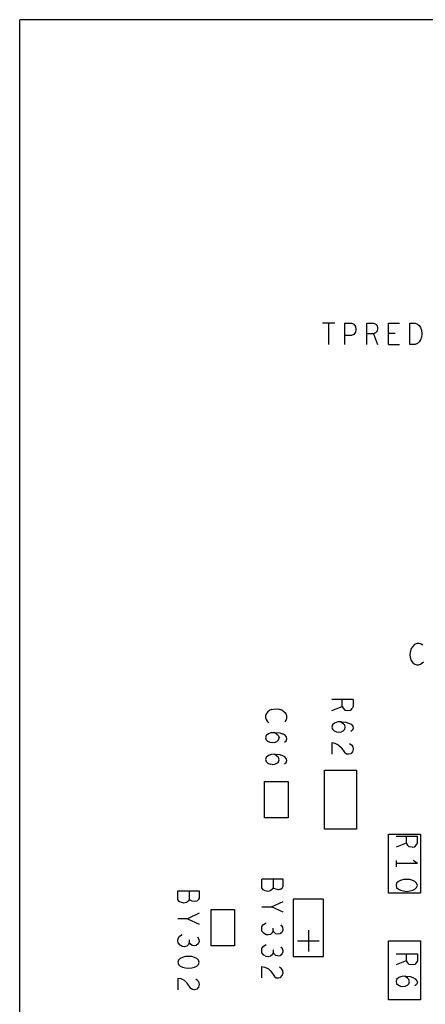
# Model space of a CAD drawing. Extents: x 17.9 to 50.9, y 20.7 to 41.7.
# Tile 3 of 15: x 24.3 to 26.2, y 32.4 to 37. Entities that reach past the tile are written whole.
import ezdxf

# ---------------------------------------------------------------- set-up
doc = ezdxf.new("R2010")
doc.units = 0
doc.layers.add('RVP8-IFD_F_bas', color=2, linetype='CONTINUOUS')

msp = doc.modelspace()

# ---------------------------------------------------------------- linework, layer by layer
at = {"layer": 'RVP8-IFD_F_bas'}
for points in [[(24.278, 28.96), (24.278, 36.96)], [(42.278, 28.96), (42.278, 36.96), (24.278, 36.96), (24.278, 36.96)], [(25.752, 35.54), (25.694, 35.54)], [(25.723, 35.54), (25.723, 35.44)], [(25.799, 35.44), (25.799, 35.54), (25.83, 35.54), (25.84, 35.535), (25.848, 35.524), (25.85, 35.51), (25.848, 35.497), (25.841, 35.487), (25.83, 35.482), (25.799, 35.482)], [(25.901, 35.44), (25.901, 35.54), (25.933, 35.54), (25.943, 35.535), (25.95, 35.529), (25.952, 35.515), (25.95, 35.502), (25.942, 35.494), (25.933, 35.489), (25.901, 35.489)], [(26.003, 35.44), (26.003, 35.54), (26.054, 35.54)], [(25.933, 35.489), (25.952, 35.44)], [(26.034, 35.492), (26.003, 35.492)], [(26.003, 35.44), (26.054, 35.44)], [(26.163, 34.032), (26.155, 34.037), (26.146, 34.04), (26.136, 34.04), (26.125, 34.035), (26.116, 34.027), (26.109, 34.017), (26.104, 34), (26.103, 33.985), (26.106, 33.97), (26.109, 33.96), (26.117, 33.95), (26.126, 33.944), (26.135, 33.94), (26.144, 33.94), (26.152, 33.944), (26.16, 33.949), (26.166, 33.955)], [(25.738, 33.727), (25.786, 33.746), (25.786, 33.778)], [(25.838, 33.778), (25.738, 33.778)], [(25.786, 33.746), (25.791, 33.737), (25.799, 33.729), (25.813, 33.727), (25.826, 33.729), (25.833, 33.736)], [(25.838, 33.778), (25.838, 33.746), (25.833, 33.736)], [(25.458, 33.731), (25.448, 33.728), (25.438, 33.72), (25.431, 33.711), (25.428, 33.702), (25.428, 33.693), (25.431, 33.684), (25.436, 33.677), (25.443, 33.671)], [(25.458, 33.731), (25.473, 33.734), (25.488, 33.733)], [(25.519, 33.674), (25.524, 33.682), (25.528, 33.691), (25.528, 33.701), (25.523, 33.712), (25.514, 33.721), (25.504, 33.728), (25.488, 33.733)], [(25.766, 33.673), (25.751, 33.668), (25.741, 33.659), (25.738, 33.649), (25.741, 33.64), (25.749, 33.632), (25.759, 33.627), (25.769, 33.626), (25.781, 33.627), (25.791, 33.632), (25.798, 33.639), (25.801, 33.648), (25.798, 33.658), (25.791, 33.665), (25.779, 33.674)], [(25.783, 33.674), (25.766, 33.673)], [(25.783, 33.674), (25.804, 33.672), (25.816, 33.668), (25.828, 33.662), (25.836, 33.653), (25.838, 33.644)], [(25.838, 33.644), (25.834, 33.635)], [(25.456, 33.623), (25.441, 33.618), (25.431, 33.609), (25.428, 33.599), (25.431, 33.59), (25.439, 33.582)], [(25.456, 33.623), (25.473, 33.624), (25.494, 33.622), (25.506, 33.618)], [(25.488, 33.608), (25.481, 33.615), (25.469, 33.624)], [(25.471, 33.577), (25.481, 33.582), (25.488, 33.589), (25.491, 33.598)], [(25.488, 33.608), (25.491, 33.598)], [(25.516, 33.579), (25.524, 33.585), (25.528, 33.594), (25.526, 33.603), (25.518, 33.612), (25.506, 33.618)], [(25.834, 33.635), (25.826, 33.629)], [(25.471, 33.577), (25.459, 33.576), (25.449, 33.577), (25.439, 33.582)], [(25.769, 33.565), (25.753, 33.572), (25.738, 33.575), (25.738, 33.522)], [(25.769, 33.565), (25.781, 33.553), (25.798, 33.528)], [(25.821, 33.572), (25.831, 33.565), (25.836, 33.556), (25.838, 33.546), (25.834, 33.533), (25.826, 33.524), (25.816, 33.522), (25.806, 33.523), (25.798, 33.528)], [(25.456, 33.521), (25.441, 33.516), (25.431, 33.507), (25.428, 33.497), (25.431, 33.488), (25.439, 33.48), (25.449, 33.475)], [(25.473, 33.522), (25.456, 33.521)], [(25.459, 33.474), (25.471, 33.475), (25.481, 33.48), (25.488, 33.487), (25.491, 33.496), (25.488, 33.506), (25.481, 33.513), (25.469, 33.522)], [(25.473, 33.522), (25.494, 33.52), (25.506, 33.516)], [(25.516, 33.477), (25.524, 33.483), (25.528, 33.492), (25.526, 33.501), (25.518, 33.51), (25.506, 33.516)], [(25.459, 33.474), (25.449, 33.475)], [(26.038, 33.138), (26.138, 33.138)], [(26.086, 33.138), (26.086, 33.106), (26.038, 33.087)], [(26.113, 33.087), (26.126, 33.089), (26.133, 33.096), (26.138, 33.106), (26.138, 33.138)], [(26.086, 33.106), (26.091, 33.097), (26.099, 33.089)], [(26.113, 33.087), (26.099, 33.089)], [(26.038, 33.025), (26.038, 32.995)], [(26.138, 33.01), (26.038, 33.01)], [(26.138, 33.01), (26.118, 33.025)], [(25.498, 32.89), (25.488, 32.888), (25.476, 32.89), (25.468, 32.894), (25.463, 32.899), (25.46, 32.89), (25.45, 32.883), (25.438, 32.88), (25.426, 32.883), (25.416, 32.888), (25.41, 32.897), (25.41, 32.938)], [(25.505, 32.895), (25.51, 32.904), (25.51, 32.938), (25.41, 32.938)], [(25.463, 32.938), (25.463, 32.899)], [(26.059, 32.931), (26.049, 32.926), (26.041, 32.918), (26.038, 32.908), (26.041, 32.898), (26.049, 32.89), (26.059, 32.885), (26.073, 32.882), (26.088, 32.88), (26.103, 32.882)], [(26.088, 32.936), (26.073, 32.935), (26.059, 32.931)], [(26.103, 32.882), (26.116, 32.885), (26.126, 32.89), (26.134, 32.898), (26.138, 32.908), (26.134, 32.918), (26.126, 32.926), (26.116, 32.931), (26.103, 32.935), (26.088, 32.936)], [(25.071, 32.883), (25.071, 32.844)], [(25.498, 32.89), (25.505, 32.895)], [(25.41, 32.807), (25.455, 32.807), (25.51, 32.833)], [(25.118, 32.778), (25.063, 32.752), (25.018, 32.752)], [(25.51, 32.782), (25.455, 32.807)], [(25.063, 32.752), (25.118, 32.727)], [(25.463, 32.696), (25.46, 32.687), (25.451, 32.679), (25.44, 32.676), (25.43, 32.677), (25.42, 32.684), (25.411, 32.694), (25.41, 32.704), (25.411, 32.715), (25.418, 32.725), (25.43, 32.733)], [(25.505, 32.689), (25.51, 32.7), (25.508, 32.712), (25.501, 32.723)], [(25.109, 32.668), (25.116, 32.657), (25.118, 32.645), (25.113, 32.634), (25.104, 32.627), (25.094, 32.625), (25.084, 32.627), (25.076, 32.634), (25.071, 32.641), (25.068, 32.632), (25.059, 32.624), (25.048, 32.621), (25.038, 32.622), (25.028, 32.629), (25.019, 32.639), (25.018, 32.649), (25.019, 32.66), (25.026, 32.67), (25.038, 32.678)], [(25.486, 32.68), (25.476, 32.682), (25.468, 32.689), (25.463, 32.696), (25.463, 32.708)], [(25.505, 32.689), (25.496, 32.682), (25.486, 32.68)], [(25.628, 32.698), (25.628, 32.598)], [(25.071, 32.653), (25.071, 32.641)], [(25.486, 32.578), (25.476, 32.58), (25.468, 32.587), (25.463, 32.594), (25.46, 32.585), (25.451, 32.577), (25.44, 32.574), (25.43, 32.575), (25.42, 32.582), (25.411, 32.592), (25.41, 32.602), (25.411, 32.613), (25.418, 32.623), (25.43, 32.631)], [(25.578, 32.648), (25.678, 32.648)], [(25.463, 32.606), (25.463, 32.594)], [(25.486, 32.578), (25.496, 32.58), (25.505, 32.587)], [(25.505, 32.587), (25.51, 32.598), (25.508, 32.61), (25.501, 32.621)], [(26.038, 32.587), (26.138, 32.587)], [(26.086, 32.587), (26.086, 32.555), (26.038, 32.536)], [(26.138, 32.587), (26.138, 32.555), (26.133, 32.545), (26.126, 32.538), (26.113, 32.536), (26.099, 32.538)], [(26.086, 32.555), (26.091, 32.546), (26.099, 32.538)], [(25.41, 32.475), (25.41, 32.528), (25.425, 32.525), (25.441, 32.518), (25.453, 32.506), (25.47, 32.481), (25.478, 32.476), (25.488, 32.475), (25.498, 32.477)], [(25.503, 32.518), (25.493, 32.525)], [(25.498, 32.477), (25.506, 32.486), (25.51, 32.499), (25.508, 32.509), (25.503, 32.518)], [(25.101, 32.47), (25.111, 32.463), (25.116, 32.454), (25.118, 32.444), (25.114, 32.431), (25.106, 32.422), (25.096, 32.42), (25.086, 32.421), (25.078, 32.426), (25.061, 32.451), (25.049, 32.463), (25.033, 32.47), (25.018, 32.473), (25.018, 32.42)], [(26.083, 32.483), (26.066, 32.482), (26.051, 32.477), (26.041, 32.468), (26.038, 32.458), (26.041, 32.449), (26.049, 32.441), (26.059, 32.436), (26.069, 32.435), (26.081, 32.436), (26.091, 32.441), (26.098, 32.448)], [(26.101, 32.457), (26.098, 32.467), (26.091, 32.474), (26.079, 32.483)], [(26.083, 32.483), (26.104, 32.481)], [(26.098, 32.448), (26.101, 32.457)], [(26.104, 32.481), (26.116, 32.477), (26.128, 32.471), (26.136, 32.462), (26.138, 32.453), (26.134, 32.444), (26.126, 32.438)]]:
    msp.add_lwpolyline(points, dxfattribs=at)
for points in [[(26.157, 35.474), (26.152, 35.462), (26.146, 35.452), (26.138, 35.445), (26.128, 35.44), (26.103, 35.44), (26.103, 35.54), (26.128, 35.54), (26.138, 35.535), (26.146, 35.529), (26.152, 35.519), (26.157, 35.507), (26.159, 35.49), (26.157, 35.474)], [(25.853, 33.172), (25.703, 33.172), (25.703, 33.448), (25.853, 33.448), (25.853, 33.172)], [(25.533, 33.225), (25.423, 33.225), (25.423, 33.395), (25.533, 33.395), (25.533, 33.225)], [(26.153, 32.872), (26.003, 32.872), (26.003, 33.148), (26.153, 33.148), (26.153, 32.872)], [(25.118, 32.883), (25.118, 32.849), (25.113, 32.84), (25.106, 32.835), (25.096, 32.833), (25.084, 32.835), (25.076, 32.839), (25.071, 32.844), (25.068, 32.835), (25.058, 32.828), (25.046, 32.825), (25.034, 32.828), (25.024, 32.833), (25.018, 32.842), (25.018, 32.883), (25.118, 32.883)], [(25.557, 32.844), (25.557, 32.576), (25.699, 32.576), (25.699, 32.844), (25.557, 32.844)], [(25.283, 32.625), (25.173, 32.625), (25.173, 32.795), (25.283, 32.795), (25.283, 32.625)], [(26.003, 32.372), (26.003, 32.648), (26.153, 32.648), (26.153, 32.372), (26.003, 32.372)], [(25.068, 32.576), (25.053, 32.575), (25.039, 32.571), (25.029, 32.566), (25.021, 32.558), (25.018, 32.548), (25.021, 32.538), (25.029, 32.53), (25.039, 32.525), (25.053, 32.522), (25.068, 32.52), (25.083, 32.522), (25.096, 32.525), (25.106, 32.53), (25.114, 32.538), (25.118, 32.548), (25.114, 32.558), (25.106, 32.566), (25.096, 32.571), (25.083, 32.575), (25.068, 32.576)]]:
    msp.add_lwpolyline(points, close=True, dxfattribs=at)

doc.saveas('drawing.dxf')
